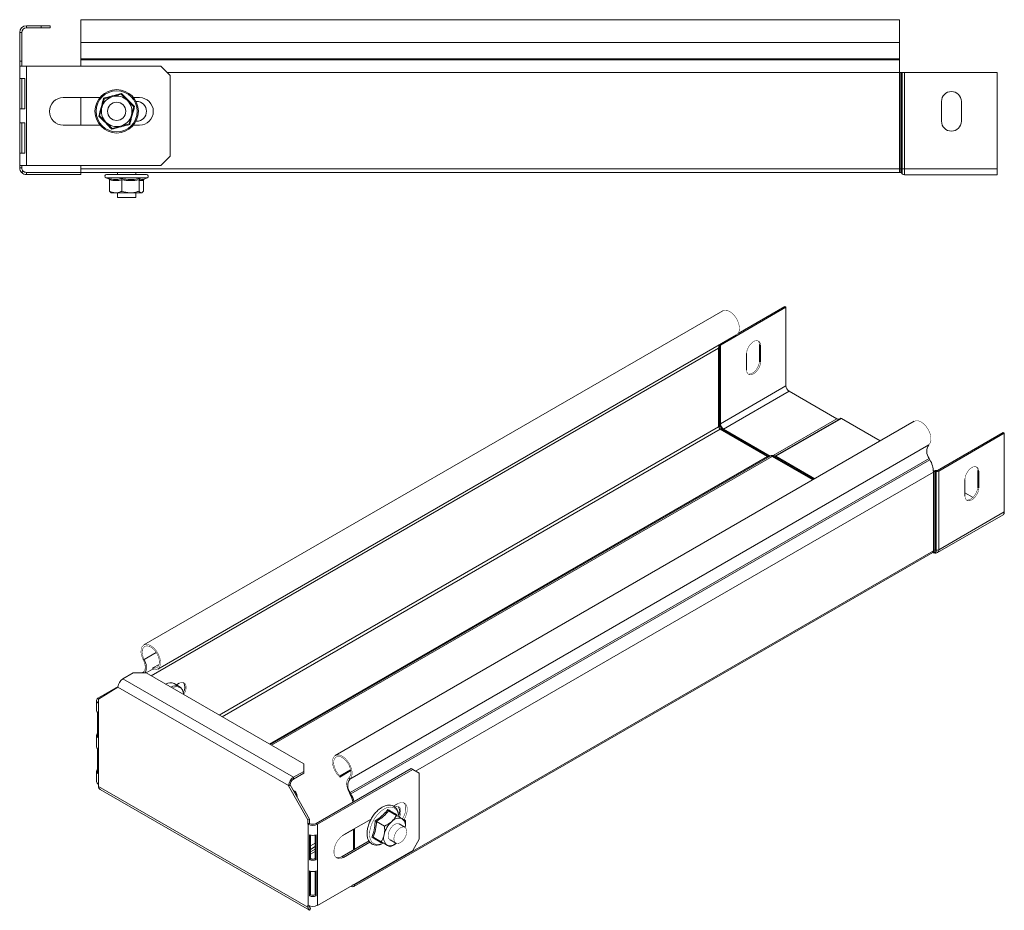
# Model space of a CAD drawing. Header units: millimetres. Extents: x 303 to 964, y -553 to 366.
# Tile 3 of 4: x 461 to 784, y 74 to 366. Entities that reach past the tile are written whole.
import ezdxf

# ---------------------------------------------------------------- set-up
doc = ezdxf.new("R2010")
doc.units = ezdxf.units.MM
doc.linetypes.add('K5LT32768', pattern=[0])
doc.linetypes.add('K5LT32769', pattern=[0])

msp = doc.modelspace()

# ---------------------------------------------------------------- linework, layer by layer
at = {"color": 7, "linetype": 'K5LT32768', "lineweight": 15}
for p, q in [((749.42, 365.67), (481.42, 365.67)), ((481.42, 365.67), (481.42, 358.21)), ((749.42, 365.67), (749.42, 358.21)), ((461.42, 361.47), (462.12, 361.47)), ((461.42, 361.47), (461.42, 361.42)), ((462.12, 361.42), (461.42, 361.42)), ((461.42, 361.42), (461.42, 352.14)), ((462.12, 361.47), (462.12, 361.42)), ((462.12, 361.42), (462.12, 352.14)), ((463.62, 363.67), (463.62, 362.97)), ((468.42, 363.67), (463.62, 363.67)), ((468.42, 362.97), (463.62, 362.97)), ((468.42, 362.97), (468.42, 363.67)), ((468.42, 363.67), (471.42, 363.67)), ((471.42, 362.97), (468.42, 362.97)), ((471.42, 363.67), (471.42, 362.97)), ((749.42, 358.21), (481.42, 358.21)), ((481.42, 358.21), (481.42, 352.9)), ((749.42, 358.21), (749.42, 352.9)), ((462.12, 352.14), (461.42, 352.14)), ((461.42, 352.14), (461.42, 350.45)), ((462.12, 352.14), (462.12, 350.45)), ((481.42, 352.9), (481.42, 352.54)), ((749.42, 352.9), (481.42, 352.9)), ((481.42, 352.54), (481.42, 350.45)), ((749.42, 352.54), (481.42, 352.54)), ((749.42, 352.9), (749.42, 352.54)), ((749.42, 352.54), (749.42, 348.41)), ((461.42, 350.45), (463.62, 350.45)), ((461.42, 317.95), (461.42, 350.45)), ((463.62, 317.95), (463.62, 350.45)), ((463.62, 350.45), (507.67, 350.45)), ((510.67, 347.45), (507.67, 350.45)), ((749.42, 348.41), (749.42, 316.87)), ((749.42, 348.41), (749.62, 348.41)), ((749.62, 348.41), (749.62, 316.87)), ((749.62, 348.41), (750.03, 348.41)), ((750.03, 348.41), (750.03, 316.87)), ((750.03, 348.41), (750.26, 348.41)), ((750.26, 348.41), (750.26, 316.87)), ((750.26, 348.41), (751.08, 348.41)), ((751.08, 348.41), (751.08, 316.87)), ((751.08, 348.41), (781.42, 348.41)), ((781.42, 348.41), (781.42, 316.87)), ((463.09, 346.45), (461.49, 346.45)), ((461.49, 346.45), (461.49, 336.45)), ((462.17, 346.45), (462.17, 336.45)), ((463.09, 336.45), (463.09, 346.45)), ((510.67, 347.45), (510.67, 320.95)), ((475.67, 340.16), (487.68, 340.16)), ((481.42, 340.16), (481.42, 331.16)), ((489.1, 339.76), (491.89, 340.5)), ((491.89, 340.5), (494.68, 341.24)), ((494.76, 341.52), (494.68, 341.24)), ((494.68, 341.24), (496.72, 339.19)), ((496.72, 339.19), (498.75, 337.14)), ((498.66, 340.16), (500.67, 340.16)), ((499.48, 338.92), (499.67, 338.92)), ((763.17, 332.42), (763.17, 338.92)), ((769.67, 338.92), (769.67, 332.42)), ((461.49, 336.45), (463.09, 336.45)), ((487.59, 334.19), (488.34, 336.98)), ((498.75, 337.14), (499.03, 337.22)), ((487.31, 334.12), (487.59, 334.19)), ((489.62, 332.14), (487.59, 334.19)), ((491.66, 330.09), (489.62, 332.14)), ((497.24, 331.57), (498, 334.36)), ((499.67, 332.42), (499.48, 332.42)), ((463.09, 331.95), (461.49, 331.95)), ((461.49, 331.95), (461.49, 321.95)), ((462.17, 331.95), (462.17, 321.95)), ((463.09, 321.95), (463.09, 331.95)), ((487.68, 331.16), (475.67, 331.16)), ((491.66, 330.09), (491.58, 329.81)), ((494.45, 330.83), (491.66, 330.09)), ((497.24, 331.57), (494.45, 330.83)), ((500.67, 331.16), (498.66, 331.16)), ((461.49, 321.95), (463.09, 321.95)), ((507.67, 317.95), (510.67, 320.95)), ((463.62, 317.95), (461.42, 317.95)), ((461.42, 317.95), (461.42, 317.17)), ((461.42, 317.17), (462.12, 317.17)), ((462.07, 315.61), (462.56, 316.11)), ((462.12, 317.95), (462.12, 317.17)), ((507.67, 317.95), (463.62, 317.95)), ((481.42, 317.95), (481.42, 316.87)), ((749.42, 316.87), (481.42, 316.87)), ((481.42, 316.87), (481.42, 315.67)), ((749.42, 316.87), (749.42, 315.67)), ((749.42, 316.87), (749.62, 316.87)), ((749.62, 316.87), (749.62, 315.67)), ((749.62, 316.87), (750.03, 316.87)), ((750.03, 316.87), (750.03, 315.48)), ((750.03, 316.87), (750.26, 316.87)), ((750.26, 316.87), (751.08, 316.87)), ((750.26, 316.87), (750.26, 315.23)), ((751.08, 316.87), (781.42, 316.87)), ((751.08, 316.87), (751.08, 314.87)), ((781.42, 316.87), (781.42, 314.87)), ((463.62, 314.97), (463.62, 315.67)), ((463.62, 315.67), (481.42, 315.67)), ((463.62, 314.97), (481.42, 314.97)), ((749.42, 315.67), (481.42, 315.67)), ((481.42, 315.67), (481.42, 314.97)), ((489.69, 313.87), (490.75, 313.48)), ((502.95, 314.97), (489.89, 314.97)), ((490.84, 313.25), (490.84, 309.57)), ((493.42, 315.67), (493.42, 314.97)), ((494.91, 313.25), (494.91, 309.57)), ((499.42, 314.97), (499.42, 315.67)), ((500.49, 313.25), (500.49, 309.57)), ((501.87, 313.4), (503.15, 313.87)), ((502, 313.25), (502, 309.57)), ((749.42, 315.67), (749.62, 315.67)), ((750.03, 315.48), (750.26, 315.23)), ((751.08, 314.87), (781.42, 314.87)), ((491.24, 309.11), (491.42, 308.97)), ((491.42, 308.97), (492.87, 308.97)), ((492.87, 308.97), (497.7, 308.97)), ((493.42, 308.97), (493.42, 307.42)), ((493.42, 307.42), (499.42, 307.42)), ((497.7, 308.97), (501.25, 308.97)), ((499.42, 307.42), (499.42, 308.97)), ((501.25, 308.97), (501.42, 308.97)), ((501.42, 308.97), (501.6, 309.11)), ((690.82, 259.16), (712.27, 271.54)), ((696.6, 262.94), (711.89, 271.77)), ((712.27, 271.54), (711.89, 271.77)), ((712.27, 245.79), (712.27, 271.54)), ((691.56, 270.38), (502.06, 160.98)), ((506.61, 153.1), (696.11, 262.5)), ((690.21, 258.15), (690.36, 258.24)), ((690.21, 232.4), (690.21, 258.15)), ((690.36, 232.48), (690.36, 258.24)), ((690.68, 258.72), (690.66, 258.92)), ((690.68, 232.93), (690.68, 258.69)), ((690.82, 233.4), (690.82, 259.16)), ((703.58, 259.22), (703.97, 259)), ((703.58, 259.22), (703.58, 253.91)), ((703.97, 259), (703.97, 253.69)), ((699.37, 251.04), (699.37, 256.34)), ((703.58, 253.91), (703.97, 253.69)), ((690.82, 233.4), (712.27, 245.79)), ((691.84, 231.63), (713.3, 244.01)), ((728.86, 235.03), (713.3, 244.01)), ((754.25, 234.19), (564.74, 124.79)), ((690.21, 232.4), (690.36, 232.48)), ((690.68, 232.86), (690.68, 232.97)), ((708.61, 222.77), (730.07, 235.16)), ((708.94, 222.74), (730.39, 235.13)), ((743.13, 227.77), (730.39, 235.13)), ((690.67, 231.6), (690.82, 231.69)), ((706.23, 222.62), (690.67, 231.6)), ((706.37, 222.71), (690.82, 231.69)), ((691.37, 231.74), (691.31, 231.79)), ((706.92, 222.76), (691.37, 231.74)), ((761.88, 218.13), (783.34, 230.52)), ((762.27, 217.91), (783.73, 230.29)), ((783.34, 230.52), (783.73, 230.29)), ((783.73, 230.29), (783.73, 204.54)), ((759, 226.45), (569.49, 117.05)), ((707.04, 222.79), (543.48, 128.37)), ((706.23, 222.62), (706.37, 222.71)), ((707.04, 222.79), (707.18, 222.87)), ((707.77, 222.72), (707.91, 222.8)), ((721.07, 215.04), (707.77, 222.72)), ((721.53, 215.31), (708.46, 222.85)), ((759.12, 222.04), (569.62, 112.64)), ((759.37, 221.61), (569.86, 112.21)), ((759.12, 222.04), (759.37, 221.61)), ((760.53, 217.56), (760.68, 217.64)), ((760.53, 217.56), (760.53, 191.8)), ((760.68, 217.64), (760.68, 191.89)), ((761.13, 218.05), (761.1, 217.73)), ((761.1, 217.73), (761.1, 191.98)), ((761.1, 217.73), (761.43, 217.72)), ((761.13, 218.05), (761.46, 218.04)), ((761.46, 218.04), (761.43, 217.72)), ((761.43, 217.72), (761.43, 191.97)), ((761.88, 218.13), (762.27, 217.91)), ((762.27, 217.91), (762.27, 192.15)), ((775.03, 217.97), (775.42, 217.75)), ((775.03, 212.67), (775.03, 217.97)), ((775.42, 217.75), (775.42, 212.44)), ((770.82, 209.79), (770.82, 215.1)), ((773.49, 209.27), (770.82, 210.81)), ((775.03, 212.67), (775.42, 212.44)), ((761.86, 191.24), (783.31, 203.62)), ((762.27, 192.15), (783.73, 204.54)), ((570.78, 81.86), (760.29, 191.26)), ((760.53, 191.8), (571.03, 82.41)), ((760.29, 191.26), (760.43, 191.34)), ((760.53, 191.8), (760.68, 191.89)), ((761.1, 191.98), (761.43, 191.97)), ((501.86, 156.1), (502.16, 156.21)), ((495.16, 149.89), (498.55, 151.85)), ((502.79, 151.85), (498.55, 151.85)), ((502.18, 152.3), (501.4, 151.85)), ((502.79, 151.85), (554.41, 122.05)), ((507.06, 154.62), (505.06, 153.46)), ((505.17, 152.97), (505.06, 153.46)), ((495.16, 149.89), (551.02, 117.65)), ((513.66, 147.4), (512.02, 148.35)), ((513.61, 148.46), (512.72, 147.94)), ((493.61, 147.35), (487.24, 143.67)), ((487.27, 143.23), (493.6, 147.16)), ((493.6, 147.16), (493.6, 147.2)), ((493.6, 147.2), (549.46, 114.95)), ((486.59, 142.78), (486.59, 139.51)), ((487.24, 115.34), (487.24, 141.88)), ((487.24, 141.88), (487.27, 141.86)), ((487.27, 141.86), (487.27, 143.23)), ((486.91, 130.69), (486.91, 138.86)), ((486.59, 131.34), (486.59, 127.67)), ((486.91, 118.85), (486.91, 127.02)), ((486.59, 119.5), (486.59, 116.24)), ((554.41, 119.6), (551.02, 117.65)), ((554.41, 119.6), (554.41, 122.05)), ((554.41, 119.03), (554.41, 119.6)), ((558.45, 102.57), (589.59, 120.55)), ((558.94, 102.28), (590.09, 120.26)), ((569.8, 119.83), (566.18, 117.75)), ((569.75, 120.12), (566.29, 118.12)), ((590.09, 120.26), (589.59, 120.55)), ((592.21, 119.04), (590.09, 120.26)), ((554.41, 119.03), (551.02, 117.07)), ((551.02, 117.65), (551.02, 117.07)), ((566.18, 117.75), (566.29, 118.12)), ((569.49, 117.05), (569.19, 117.51)), ((592.21, 119.04), (592.21, 97.4)), ((487.27, 115.32), (487.24, 115.34)), ((487.27, 114.68), (487.27, 115.32)), ((487.27, 114.68), (555.8, 75.12)), ((487.72, 113.67), (556.25, 74.11)), ((549.46, 114.95), (549.96, 115.24)), ((549.96, 115.2), (549.46, 114.91)), ((549.46, 114.95), (549.46, 114.91)), ((549.46, 114.91), (555.8, 103.68)), ((549.96, 115.24), (549.96, 115.2)), ((549.96, 115.2), (556.29, 103.96)), ((552.28, 111.29), (552.27, 111.48)), ((552.28, 111.08), (552.28, 111.29)), ((569.62, 112.64), (569.34, 112.5)), ((569.34, 112.5), (569.58, 112.06)), ((569.86, 112.21), (569.58, 112.06)), ((569.62, 112.64), (569.86, 112.21)), ((582.19, 106.69), (584.79, 105.19)), ((583.71, 108.18), (585.14, 109)), ((556.29, 103.96), (555.8, 103.68)), ((555.8, 103.68), (555.8, 102.3)), ((556.29, 103.96), (556.29, 102.59)), ((567.46, 98.8), (576.45, 103.98)), ((578.24, 103.21), (580.85, 101.71)), ((583.09, 106.26), (583.11, 106.16)), ((556.29, 102.59), (555.8, 102.3)), ((555.8, 102.3), (555.83, 102.28)), ((555.83, 102.28), (556.32, 102.57)), ((555.83, 75.74), (555.83, 102.28)), ((556.29, 102.59), (556.32, 102.57)), ((558.94, 102.28), (558.45, 102.57)), ((558.94, 75.74), (558.94, 102.28)), ((570.64, 100.63), (570.64, 93.86)), ((571.03, 100.86), (571.03, 94.08)), ((587.52, 101.29), (585.65, 102.38)), ((556.25, 98.82), (556.25, 90.66)), ((556.61, 98.72), (556.61, 91)), ((558.16, 91), (558.16, 98.72)), ((558.52, 90.66), (558.52, 98.82)), ((575.79, 96.83), (566.96, 91.73)), ((577.17, 98.04), (579.78, 96.54)), ((582.65, 97.18), (584.52, 96.1)), ((590.09, 93.72), (592.21, 97.4)), ((590.09, 93.72), (558.94, 75.74)), ((576.09, 96.43), (567.46, 91.45)), ((579.91, 96.38), (579.73, 96.25)), ((580.05, 96.36), (582.65, 94.86)), ((556.25, 90.66), (556.61, 91)), ((558.52, 90.66), (558.16, 91)), ((567.46, 91.45), (566.96, 91.73)), ((556.25, 86.98), (556.25, 78.82)), ((556.61, 86.88), (556.61, 79.16)), ((558.16, 79.16), (558.16, 86.88)), ((558.52, 78.82), (558.52, 86.98)), ((570.18, 81.92), (569.91, 82.07)), ((571.03, 82.72), (571.03, 82.41)), ((556.25, 78.82), (556.61, 79.16)), ((558.52, 78.82), (558.16, 79.16)), ((555.83, 75.74), (555.8, 75.76)), ((555.8, 75.76), (555.8, 75.12)), ((555.8, 75.12), (556.29, 75.41)), ((556.25, 74.11), (556.6, 74.72)), ((556.29, 75.54), (556.29, 75.41)), ((556.32, 75.39), (556.32, 75.53))]:
    msp.add_line(p, q, dxfattribs=at)
at = {"color": 8, "linetype": 'K5LT32769', "lineweight": 15, "true_color": 0x808080}
for p, q in [((749.42, 348.41), (509.72, 348.41)), ((503.15, 313.87), (489.69, 313.87)), ((690.21, 258.15), (504.43, 150.91)), ((690.36, 258.24), (690.22, 258.32)), ((690.68, 258.72), (690.25, 258.71)), ((690.66, 258.92), (690.27, 258.9)), ((690.82, 259.16), (690.57, 259.3)), ((690.21, 232.4), (526.74, 138.03)), ((708.03, 223.01), (728.86, 235.03)), ((690.67, 231.6), (527.66, 137.5)), ((707.1, 222.82), (691.84, 231.63)), ((706.23, 222.62), (543.21, 128.52)), ((707.77, 222.72), (543.9, 128.12)), ((721.21, 215.12), (707.91, 222.8)), ((721.67, 215.39), (708.94, 222.74)), ((760.53, 217.56), (591.04, 119.71)), ((760.53, 217.73), (760.68, 217.64)), ((506.14, 158.51), (502.16, 156.21)), ((505.13, 153.16), (502.82, 151.83)), ((505.13, 153.15), (502.84, 151.83)), ((487.24, 143.67), (487.62, 143.45)), ((487.24, 141.88), (487.27, 141.9)), ((552.27, 111.09), (552.28, 111.29)), ((570.64, 100.59), (566.98, 98.48)), ((558.16, 96.14), (556.61, 95.25)), ((558.16, 94.95), (556.61, 94.06)), ((558.16, 94.12), (556.61, 93.23)), ((558.16, 93.38), (556.61, 92.49)), ((570.18, 81.92), (570.18, 82.23)), ((571.03, 82.41), (570.76, 82.56)), ((556.29, 75.41), (556.32, 75.39))]:
    msp.add_line(p, q, dxfattribs=at)
at = {"color": 7, "linetype": 'K5LT32768', "const_width": 0.15}
for points in [[(691.56, 270.38), (692.16, 270.58), (693, 270.51), (693.91, 270.11), (694.81, 269.42), (695.64, 268.48), (696.32, 267.38), (696.79, 266.2), (697.03, 265.04), (697.01, 263.99), (696.73, 263.15), (696.22, 262.57), (696.11, 262.5)], [(699.37, 256.34), (699.51, 257.33), (699.91, 258.36), (700.52, 259.31), (701.27, 260.05), (702.07, 260.52), (702.82, 260.63), (703.43, 260.39), (703.83, 259.83), (703.97, 259)], [(703.09, 260.58), (703.44, 260.05), (703.58, 259.22)], [(703.97, 253.69), (703.83, 252.7), (703.43, 251.67), (702.82, 250.73), (702.07, 249.98), (701.27, 249.52), (700.52, 249.4), (699.91, 249.64), (699.51, 250.21), (699.37, 251.04)], [(703.58, 253.91), (703.44, 252.93), (703.04, 251.9), (702.43, 250.95), (701.68, 250.21), (700.88, 249.74), (700.13, 249.63), (699.86, 249.68)], [(754.25, 234.19), (754.72, 234.37), (755.55, 234.36), (756.45, 234.01), (757.36, 233.36), (758.2, 232.45), (758.91, 231.37), (759.42, 230.2), (759.7, 229.03), (759.72, 227.96), (759.48, 227.08), (759, 226.45)], [(770.82, 215.1), (770.96, 216.08), (771.36, 217.11), (771.97, 218.06), (772.72, 218.81), (773.52, 219.27), (774.27, 219.38), (774.88, 219.14), (775.28, 218.58), (775.42, 217.75)], [(775.03, 217.97), (774.89, 218.8), (774.54, 219.33)], [(771.31, 208.43), (771.58, 208.38), (772.33, 208.5), (773.13, 208.96), (773.88, 209.7), (774.49, 210.65), (774.89, 211.68), (775.03, 212.67)], [(775.42, 212.44), (775.28, 211.45), (774.88, 210.43), (774.27, 209.48), (773.52, 208.73), (772.72, 208.27), (771.97, 208.15), (771.36, 208.39), (770.96, 208.96), (770.82, 209.79)], [(501.86, 156.1), (501.38, 157.28), (501.14, 158.44), (501.16, 159.48), (501.44, 160.33), (501.95, 160.91), (502.65, 161.18), (503.5, 161.11), (504.4, 160.71), (505.31, 160.02), (506.13, 159.08), (506.81, 157.98), (507.29, 156.8), (507.53, 155.64), (507.51, 154.6), (507.23, 153.75), (506.71, 153.17), (506.01, 152.9), (505.17, 152.97)], [(502.16, 156.21), (501.72, 157.31), (501.51, 158.38), (501.57, 159.33), (501.87, 160.08), (502.4, 160.54), (503.11, 160.69), (503.92, 160.51), (504.77, 160.01), (505.59, 159.25), (506.29, 158.28), (506.81, 157.2), (507.1, 156.1), (507.15, 155.09), (506.94, 154.26), (506.49, 153.68), (505.85, 153.41), (505.06, 153.46)], [(501.73, 151.84), (502.05, 152.12), (502.29, 152.5), (502.44, 152.98), (502.51, 153.53), (502.48, 154.14), (502.36, 154.78), (502.15, 155.44), (501.86, 156.1)], [(515.15, 144.72), (515.6, 145.62), (515.88, 146.65), (515.88, 147.57), (515.6, 148.28), (515.09, 148.69), (514.4, 148.75), (513.61, 148.46)], [(566.18, 117.75), (565.34, 118.65), (564.64, 119.73), (564.12, 120.9), (563.84, 122.07), (563.82, 123.14), (564.06, 124.03), (564.54, 124.65), (565.22, 124.97), (566.04, 124.96), (566.95, 124.61), (567.85, 123.96), (568.7, 123.05), (569.4, 121.97), (569.91, 120.8), (570.19, 119.63), (570.21, 118.56), (569.97, 117.68), (569.49, 117.05)], [(566.29, 118.12), (565.5, 118.97), (564.86, 119.99), (564.41, 121.08), (564.2, 122.16), (564.25, 123.11), (564.54, 123.87), (565.06, 124.34), (565.76, 124.51), (566.58, 124.34), (567.43, 123.85), (568.24, 123.09), (568.95, 122.13), (569.48, 121.05), (569.78, 119.96), (569.84, 118.94), (569.63, 118.1), (569.19, 117.51)], [(569.19, 117.51), (568.86, 117.15), (568.63, 116.67), (568.49, 116.1), (568.45, 115.44), (568.53, 114.73), (568.7, 113.99), (568.98, 113.24), (569.34, 112.5)], [(551.46, 113.12), (551.1, 113.48), (550.79, 113.73)], [(583.94, 107.86), (584.72, 108.15), (585.41, 108.09), (585.93, 107.68), (586.2, 106.97), (586.2, 106.05), (585.93, 105.03), (585.76, 104.64)], [(585.14, 109), (586.03, 109.37), (586.86, 109.41), (587.54, 109.12), (588.03, 108.52), (588.29, 107.67), (588.29, 106.62), (588.03, 105.47), (587.54, 104.31), (587.23, 103.76)], [(587.13, 109.34), (587.54, 108.81), (587.79, 107.95), (587.79, 106.91), (587.54, 105.76), (587.05, 104.59), (586.73, 104.05)], [(585.65, 102.38), (585.05, 102.52), (584.34, 102.33), (583.6, 101.83), (582.94, 101.09), (582.41, 100.19), (582.1, 99.24), (582.03, 98.35), (582.22, 97.64), (582.64, 97.18), (582.65, 97.18)], [(583.9, 97.47), (584.03, 98.38), (584.4, 99.33), (584.96, 100.2), (585.65, 100.9), (586.39, 101.32), (587.08, 101.43), (587.65, 101.21), (588.01, 100.68), (588.14, 99.92), (588.01, 99.01), (587.65, 98.06), (587.08, 97.19), (586.39, 96.5), (585.65, 96.07), (584.96, 95.96), (584.4, 96.18), (584.03, 96.71), (583.9, 97.47)], [(567.46, 91.45), (566.56, 91.08), (565.74, 91.04), (565.05, 91.33), (564.56, 91.92), (564.31, 92.78), (564.31, 93.83), (564.56, 94.98), (565.05, 96.14), (565.74, 97.22), (566.56, 98.13), (567.46, 98.8)]]:
    msp.add_lwpolyline(points, dxfattribs=at)
at = {"color": 8, "linetype": 'K5LT32769', "true_color": 0x808080, "const_width": 0.15}
for points in [[(761.1, 191.98), (761.08, 191.77), (761.02, 191.59), (760.93, 191.45), (760.81, 191.35), (760.66, 191.29), (760.49, 191.29), (760.36, 191.31)], [(515.04, 144.78), (514.93, 145.47), (514.55, 146.36), (513.95, 146.96), (513.16, 147.26), (512.23, 147.23), (511.33, 146.92)], [(585.43, 104.88), (585.34, 105.56), (585, 106.58), (584.42, 107.33), (583.64, 107.79), (582.71, 107.92), (581.66, 107.72), (580.56, 107.2), (579.47, 106.39), (578.44, 105.33), (577.53, 104.07), (576.79, 102.7), (576.27, 101.27), (575.98, 99.88), (575.94, 98.58), (576.16, 97.46), (576.63, 96.57), (577.31, 95.96), (578.17, 95.66), (579.17, 95.7), (580.25, 96.06), (580.42, 96.14)]]:
    msp.add_lwpolyline(points, dxfattribs=at)
at = {"color": 7, "linetype": 'K5LT32768', "lineweight": 15}
for radius in [7.1, 6.73, 3]:
    msp.add_circle((493.17, 335.67), radius, dxfattribs=at)
for centre, radius, start, end in [((463.62, 361.47), 2.2, 90, 180), ((463.62, 361.47), 1.5, 90, 180), ((766.42, 338.92), 3.25, 0, 180), ((475.67, 335.66), 4.5, 90, 270), ((493.17, 335.67), 5, 104.8176, 164.8176), ((493.17, 335.67), 5, 44.8176, 104.8176), ((493.17, 335.67), 5, 344.8176, 44.8176), ((499.67, 335.67), 3.25, 270, 90), ((500.67, 335.66), 4.5, 270, 90), ((493.17, 335.67), 5, 164.8176, 224.8176), ((493.17, 335.67), 5, 224.8176, 284.8176), ((493.17, 335.67), 5, 284.8176, 344.8176), ((766.42, 332.42), 3.25, 180, 0), ((463.62, 317.17), 2.2, 180, 225), ((463.62, 317.17), 1.5, 180, 225), ((489.89, 314.4), 0.567, 90, 250), ((502.95, 314.4), 0.567, 290, 90), ((749.62, 315.12), 0.55, 41.8103, 90), ((751.08, 315.97), 1.1, 221.8103, 270), ((694.4, 258.19), 4.19, 166.6293, 180.5146), ((690.14, 258.73), 0.534, 293.567, 359.4523), ((690.93, 258.91), 0.267, 113.5692, 179.4491), ((714.5, 245.89), 2.23, 182.6055, 237.3945), ((691.21, 232.45), 0.999, 182.6055, 237.3945), ((691.36, 232.53), 0.999, 182.6055, 237.3945), ((692.69, 233.3), 2.05, 190.1972, 228.7744), ((693.05, 233.5), 2.23, 182.6055, 237.3945), ((729.35, 235.73), 0.855, 234.3817, 294.3141), ((730.2, 234.86), 0.327, 54.3818, 114.314), ((762.05, 224.33), 3.72, 145.2362, 218.0457), ((706.49, 222.99), 0.453, 234.3819, 294.314), ((706.64, 223.08), 0.453, 234.3819, 294.314), ((707.34, 222.12), 0.729, 54.3818, 114.3141), ((707.48, 222.21), 0.729, 54.3818, 114.3141), ((708.75, 222.47), 0.327, 54.3818, 114.314), ((751.95, 217.28), 8.59, 1.8774, 30.2828), ((761.06, 216.29), 1.76, 87.7638, 107.804), ((761.06, 216.93), 0.807, 86.9961, 117.8736), ((761.52, 219.33), 1.61, 266.9972, 297.8728), ((761.51, 218.85), 0.807, 266.9983, 297.8723), ((782.77, 204.42), 0.97, 304.4375, 6.875), ((759.96, 191.74), 0.582, 304.4445, 6.8677), ((761.06, 191.17), 0.807, 86.9961, 117.8736), ((761.52, 193.58), 1.61, 266.9972, 297.8728), ((498.11, 153.7), 4.76, 337.1289, 31.8628), ((496.98, 147.05), 3.38, 122.6059, 177.394), ((510.8, 145.53), 3.07, 66.5796, 121.3197), ((512.5, 147.06), 3.03, 325.2681, 33.0734), ((487.58, 142.78), 0.961, 110.7842, 249.2155), ((487.51, 139.55), 0.917, 182.3573, 228.9145), ((487.45, 131.34), 0.849, 129.662, 230.3391), ((487.51, 127.71), 0.917, 182.3573, 228.9145), ((487.45, 119.5), 0.849, 129.662, 230.3391), ((487.69, 116.35), 1.11, 185.6905, 245.6279), ((552.84, 114.8), 3.38, 122.6059, 177.394), ((552.26, 115.13), 2.31, 122.6057, 177.3941), ((572.55, 114.93), 3.72, 145.2362, 218.0457), ((488.37, 114.57), 1.11, 174.3771, 234.3062), ((562.15, 107.84), 8.55, 11.4381, 29.5669), ((561.51, 107.49), 9.59, 13.4333, 29.4428), ((582.97, 106.51), 2.87, 331.5845, 33.8772), ((588.75, 97.12), 8.21, 132.1678, 167.6216), ((585.59, 101.21), 3.08, 69.8087, 139.761), ((584.8, 101.85), 2.91, 347.2382, 50.5513), ((557.39, 105.28), 3.38, 242.6103, 297.3899), ((557.39, 104.61), 2.31, 242.61, 297.3901), ((557.39, 102.24), 3.6, 251.6741, 288.3254), ((583.66, 97.82), 3.11, 160.0521, 229.5256), ((582.68, 98.15), 2.9, 248.831, 312.9282), ((557.39, 94.08), 3.6, 251.6741, 288.3254), ((557.39, 93.33), 2.45, 251.6731, 288.3258), ((565.61, 93.64), 2.34, 254.2237, 305.2924), ((557.39, 90.4), 3.6, 251.6741, 288.3254), ((570.51, 82.32), 0.524, 230.797, 9.214), ((570.38, 82.55), 0.249, 255.346, 344.6497), ((557.39, 82.24), 3.6, 251.6741, 288.3254), ((557.39, 81.5), 2.45, 251.6731, 288.3258), ((556.9, 75.01), 1.11, 174.3771, 234.3062), ((557.39, 78.75), 3.38, 242.6103, 297.3899), ((557.04, 75.33), 0.755, 174.3825, 234.2998)]:
    msp.add_arc(centre, radius, start, end, dxfattribs=at)
at = {"color": 8, "linetype": 'K5LT32769', "lineweight": 15, "true_color": 0x808080}
for centre, radius, start, end in [((690.13, 232.98), 0.547, 293.9869, 354.6934), ((690.98, 233.1), 0.344, 117.9029, 150.9811), ((692.28, 233.06), 1.61, 187.2507, 232.8964), ((691.14, 231.25), 0.547, 65.3056, 126.0046), ((691.66, 231.92), 0.344, 269.0319, 302.0898), ((706.69, 222.26), 0.547, 65.3056, 126.0046), ((708.23, 222.36), 0.547, 65.3056, 126.0046), ((708.75, 223.03), 0.344, 269.032, 302.0898), ((760.74, 191.85), 0.707, 234.1289, 9.6223), ((760.1, 191.82), 0.582, 304.4445, 6.8677), ((761.32, 192.03), 0.958, 303.7534, 7.293), ((512.45, 144.56), 3.09, 68.1614, 121.2272), ((549.82, 111.61), 2.23, 357.0889, 42.7052)]:
    msp.add_arc(centre, radius, start, end, dxfattribs=at)
at = {"color": 7, "linetype": 'K5LT32768', "lineweight": 15}
for points, knots in [([(487.31, 334.12), (487.37, 334.34), (487.69, 335.48), (488.24, 337.46), (488.69, 339.18), (488.89, 339.97)], [0, 0, 0, 0, 0.118084, 0.592259, 1, 1, 1, 1]), ([(488.34, 336.98), (488.38, 337.12), (488.63, 338.04), (488.89, 338.98), (489.09, 339.73), (489.1, 339.76)], [0, 0, 0, 0, 0.148485, 0.965572, 1, 1, 1, 1]), ([(488.89, 339.97), (489.12, 340.03), (490.27, 340.32), (492.25, 340.84), (493.97, 341.3), (494.76, 341.52)], [0, 0, 0, 0, 0.118084, 0.59226, 1, 1, 1, 1]), ([(488.89, 339.97), (488.9, 339.97), (488.93, 339.94), (488.98, 339.88), (489.05, 339.82), (489.09, 339.77), (489.1, 339.77), (489.1, 339.76)], [0, 0, 0, 0, 0.007893, 0.267523, 0.528605, 0.763822, 1, 1, 1, 1]), ([(494.76, 341.52), (494.92, 341.35), (495.75, 340.5), (497.19, 339.04), (498.45, 337.8), (499.03, 337.22)], [0, 0, 0, 0, 0.118085, 0.59226, 1, 1, 1, 1]), ([(499.03, 337.22), (498.97, 336.99), (498.65, 335.85), (498.1, 333.88), (497.65, 332.16), (497.45, 331.36)], [0, 0, 0, 0, 0.118083, 0.592258, 1, 1, 1, 1]), ([(498, 334.36), (498.03, 334.5), (498.28, 335.42), (498.54, 336.36), (498.74, 337.11), (498.75, 337.14)], [0, 0, 0, 0, 0.148485, 0.965572, 1, 1, 1, 1]), ([(491.58, 329.81), (491.42, 329.98), (490.59, 330.83), (489.15, 332.29), (487.89, 333.54), (487.31, 334.12)], [0, 0, 0, 0, 0.118081, 0.592257, 1, 1, 1, 1]), ([(497.45, 331.36), (497.22, 331.31), (496.07, 331.01), (494.09, 330.5), (492.37, 330.03), (491.58, 329.81)], [0, 0, 0, 0, 0.118083, 0.592258, 1, 1, 1, 1]), ([(497.24, 331.57), (497.24, 331.57), (497.25, 331.56), (497.29, 331.52), (497.36, 331.45), (497.42, 331.39), (497.44, 331.36), (497.45, 331.36)], [0, 0, 0, 0, 0.236177, 0.471392, 0.732473, 0.992068, 1, 1, 1, 1]), ([(462.56, 316.11), (462.72, 315.98), (463.03, 315.73), (463.42, 315.69), (463.62, 315.67)], [0, 0, 0, 0, 0.499992, 1, 1, 1, 1]), ([(462.07, 315.61), (462.29, 315.43), (462.75, 315.06), (463.33, 315), (463.62, 314.97)], [0, 0, 0, 0, 0.499994, 1, 1, 1, 1]), ([(490.56, 313.63), (490.72, 313.59), (491.57, 313.38), (493.02, 313.23), (494.26, 313.5), (494.83, 313.63)], [0, 0, 0, 0, 0.118083, 0.592259, 1, 1, 1, 1]), ([(490.84, 313.25), (490.83, 313.29), (490.83, 313.37), (490.76, 313.48), (490.67, 313.57), (490.6, 313.61), (490.56, 313.63), (490.56, 313.63)], [0, 0, 0, 0, 0.236179, 0.471386, 0.732469, 0.992054, 1, 1, 1, 1]), ([(494.91, 313.25), (494.24, 313.12), (492.88, 312.85), (491.53, 313.12), (490.84, 313.25)], [0, 0, 0, 0, 0.492149, 1, 1, 1, 1]), ([(494.83, 313.63), (495.06, 313.59), (496.2, 313.38), (498.18, 313.23), (499.9, 313.5), (500.7, 313.63)], [0, 0, 0, 0, 0.118084, 0.592257, 1, 1, 1, 1]), ([(494.91, 313.25), (494.91, 313.29), (494.9, 313.37), (494.89, 313.48), (494.86, 313.57), (494.84, 313.61), (494.83, 313.63), (494.83, 313.63)], [0, 0, 0, 0, 0.23618, 0.471393, 0.732462, 0.992088, 1, 1, 1, 1]), ([(500.49, 313.25), (499.57, 313.12), (497.71, 312.85), (495.85, 313.12), (494.91, 313.25)], [0, 0, 0, 0, 0.492148, 1, 1, 1, 1]), ([(500.7, 313.63), (500.69, 313.63), (500.67, 313.61), (500.61, 313.57), (500.54, 313.48), (500.5, 313.37), (500.49, 313.29), (500.49, 313.25)], [0, 0, 0, 0, 0.00793, 0.267554, 0.528601, 0.763812, 1, 1, 1, 1]), ([(502, 313.25), (501.75, 313.12), (501.25, 312.85), (500.75, 313.12), (500.49, 313.25)], [0, 0, 0, 0, 0.492148, 1, 1, 1, 1]), ([(502.09, 313.48), (502.08, 313.48), (502.05, 313.45), (502.02, 313.37), (502.01, 313.29), (502, 313.25)], [0, 0, 0, 0, 0.051159, 0.524602, 1, 1, 1, 1]), ([(490.84, 309.57), (491.44, 309.29), (492.11, 308.98), (492.8, 308.97), (492.87, 308.97)], [0, 0, 0, 0, 0.89604, 1, 1, 1, 1]), ([(490.84, 309.57), (490.9, 309.47), (491.03, 309.27), (491.17, 309.21), (491.25, 309.18)], [0, 0, 0, 0, 0.482401, 1, 1, 1, 1]), ([(492.87, 308.97), (493.43, 309.05), (494.13, 309.15), (494.78, 309.5), (494.91, 309.57)], [0, 0, 0, 0, 0.801463, 1, 1, 1, 1]), ([(494.91, 309.57), (495.73, 309.29), (496.65, 308.98), (497.6, 308.97), (497.7, 308.97)], [0, 0, 0, 0, 0.896041, 1, 1, 1, 1]), ([(497.7, 308.97), (498.46, 309.05), (499.42, 309.15), (500.31, 309.5), (500.49, 309.57)], [0, 0, 0, 0, 0.80147, 1, 1, 1, 1]), ([(500.49, 309.57), (500.55, 309.48), (500.8, 309.13), (501.05, 309.04), (501.25, 308.97)], [0, 0, 0, 0, 0.263254, 1, 1, 1, 1]), ([(501.25, 308.97), (501.28, 308.97), (501.53, 308.99), (501.79, 309.25), (501.99, 309.55), (502, 309.57)], [0, 0, 0, 0, 0.148487, 0.965573, 1, 1, 1, 1]), ([(708.46, 222.85), (708.31, 222.92), (708.03, 223.05), (707.57, 223.05), (707.31, 222.93), (707.18, 222.87)], [0, 0, 0, 0, 0.358324, 0.692273, 1, 1, 1, 1]), ([(760.42, 191.24), (760.54, 191.19), (760.78, 191.09), (761.16, 191.05), (761.53, 191.08), (761.75, 191.19), (761.86, 191.24)], [0, 0, 0, 0, 0.240745, 0.489343, 0.743311, 1, 1, 1, 1]), ([(515.04, 144.78), (515.04, 144.86), (515.02, 145.33), (514.81, 146.09), (514.33, 146.94), (513.83, 147.27), (513.59, 147.43)], [0, 0, 0, 0, 0.070512, 0.392057, 0.711471, 1, 1, 1, 1]), ([(552.24, 111.52), (552.21, 111.73), (552.14, 112.23), (551.88, 112.74), (551.61, 113), (551.57, 113.03)], [0, 0, 0, 0, 0.397907, 0.927374, 1, 1, 1, 1]), ([(585.47, 104.79), (585.48, 104.88), (585.5, 105.4), (585.31, 106.25), (584.88, 107.24), (584.19, 107.98), (583.34, 108.43), (582.38, 108.57), (581.36, 108.43), (580.29, 108.01), (579.21, 107.32), (578.17, 106.39), (577.22, 105.26), (576.41, 103.99), (575.77, 102.63), (575.33, 101.25), (575.1, 99.89), (575.11, 98.62), (575.37, 97.48), (575.88, 96.55), (576.61, 95.87), (577.49, 95.5), (578.47, 95.43), (579.47, 95.61), (580.15, 95.95), (580.47, 96.12)], [0, 0, 0, 0, 0.009395, 0.056102, 0.102694, 0.148102, 0.191697, 0.234521, 0.277882, 0.322709, 0.36856, 0.414653, 0.460654, 0.506577, 0.552505, 0.59852, 0.644718, 0.691199, 0.737958, 0.784379, 0.829353, 0.872624, 0.915418, 0.959102, 1, 1, 1, 1]), ([(577.83, 103.45), (578.02, 103.57), (578.98, 104.2), (580.49, 105.36), (581.5, 106.56), (581.98, 107.11)], [0, 0, 0, 0, 0.118084, 0.59226, 1, 1, 1, 1]), ([(582.19, 106.69), (581.63, 106.07), (580.51, 104.8), (579, 103.74), (578.24, 103.21)], [0, 0, 0, 0, 0.492148, 1, 1, 1, 1]), ([(581.98, 107.11), (582.12, 107.02), (582.85, 106.58), (583.97, 105.92), (584.68, 105.52), (585, 105.34)], [0, 0, 0, 0, 0.118085, 0.59226, 1, 1, 1, 1]), ([(581.98, 107.11), (581.98, 107.11), (581.98, 107.06), (581.99, 106.97), (582.04, 106.86), (582.1, 106.75), (582.16, 106.71), (582.19, 106.69)], [0, 0, 0, 0, 0.007915, 0.267531, 0.528604, 0.763821, 1, 1, 1, 1]), ([(576.71, 98.02), (576.78, 98.21), (577.15, 99.19), (577.64, 100.97), (577.77, 102.66), (577.83, 103.45)], [0, 0, 0, 0, 0.118084, 0.592259, 1, 1, 1, 1]), ([(578.24, 103.21), (578.16, 102.31), (577.99, 100.48), (577.45, 98.86), (577.17, 98.04)], [0, 0, 0, 0, 0.492149, 1, 1, 1, 1]), ([(577.83, 103.45), (577.83, 103.45), (577.86, 103.43), (577.93, 103.39), (578.04, 103.32), (578.15, 103.26), (578.21, 103.23), (578.24, 103.21)], [0, 0, 0, 0, 0.007893, 0.267523, 0.528605, 0.763822, 1, 1, 1, 1]), ([(580.85, 101.71), (581.62, 102.11), (582.49, 102.55), (583.17, 103.14), (583.24, 103.2)], [0, 0, 0, 0, 0.896041, 1, 1, 1, 1]), ([(583.24, 103.2), (583.73, 103.71), (584.33, 104.35), (584.72, 105.05), (584.79, 105.19)], [0, 0, 0, 0, 0.801462, 1, 1, 1, 1]), ([(584.79, 105.19), (585.41, 104.83), (586.1, 104.43), (586.6, 104.13), (586.66, 104.1)], [0, 0, 0, 0, 0.896033, 1, 1, 1, 1]), ([(586.66, 104.1), (586.99, 103.91), (587.41, 103.66), (587.63, 103.53), (587.67, 103.51)], [0, 0, 0, 0, 0.801464, 1, 1, 1, 1]), ([(587.64, 101.32), (587.68, 102.01), (587.73, 102.73), (587.67, 103.47), (587.67, 103.51)], [0, 0, 0, 0, 0.954993, 1, 1, 1, 1]), ([(580.74, 98.88), (580.76, 99.01), (580.92, 99.87), (580.92, 100.85), (580.85, 101.67), (580.85, 101.71)], [0, 0, 0, 0, 0.148485, 0.965572, 1, 1, 1, 1]), ([(576.71, 98.02), (576.71, 98.02), (576.75, 98.04), (576.83, 98.07), (576.96, 98.09), (577.08, 98.08), (577.14, 98.06), (577.17, 98.04)], [0, 0, 0, 0, 0.007945, 0.267535, 0.528619, 0.763827, 1, 1, 1, 1]), ([(579.73, 96.25), (579.64, 96.3), (579.2, 96.57), (578.29, 97.12), (577.21, 97.73), (576.71, 98.02)], [0, 0, 0, 0, 0.118081, 0.592257, 1, 1, 1, 1]), ([(577.17, 98.04), (577.74, 97.71), (578.88, 97.04), (579.66, 96.59), (580.05, 96.36)], [0, 0, 0, 0, 0.492149, 1, 1, 1, 1]), ([(579.78, 96.54), (579.89, 96.72), (580.3, 97.41), (580.55, 98.25), (580.74, 98.88)], [0, 0, 0, 0, 0.263253, 1, 1, 1, 1]), ([(579.91, 96.38), (579.9, 96.38), (579.86, 96.38), (579.79, 96.34), (579.75, 96.28), (579.73, 96.25), (579.73, 96.25)], [0, 0, 0, 0, 0.143267, 0.566387, 0.987173, 1, 1, 1, 1]), ([(581.64, 95.45), (581.19, 95.72), (580.62, 96.05), (579.92, 96.46), (579.78, 96.54)], [0, 0, 0, 0, 0.801463, 1, 1, 1, 1]), ([(582.65, 94.86), (582.43, 94.99), (582.17, 95.14), (581.69, 95.42), (581.64, 95.45)], [0, 0, 0, 0, 0.89604, 1, 1, 1, 1]), ([(584.66, 96.09), (584.19, 95.74), (583.56, 95.28), (582.83, 94.94), (582.65, 94.86)], [0, 0, 0, 0, 0.761882, 1, 1, 1, 1]), ([(556.6, 74.72), (556.54, 74.78), (556.42, 74.9), (556.36, 75.22), (556.32, 75.39)], [0, 0, 0, 0, 0.499992, 1, 1, 1, 1])]:
    msp.add_open_spline(points, degree=3, knots=knots, dxfattribs=at)
at = {"color": 8, "linetype": 'K5LT32769', "lineweight": 15, "true_color": 0x808080}
msp.add_open_spline([(500.7, 313.63), (500.76, 313.59), (501.06, 313.38), (501.44, 313.23), (501.78, 313.4), (501.85, 313.44)], degree=3, knots=[0, 0, 0, 0, 0.160877, 0.806903, 1, 1, 1, 1], dxfattribs=at)

doc.saveas('drawing.dxf')
